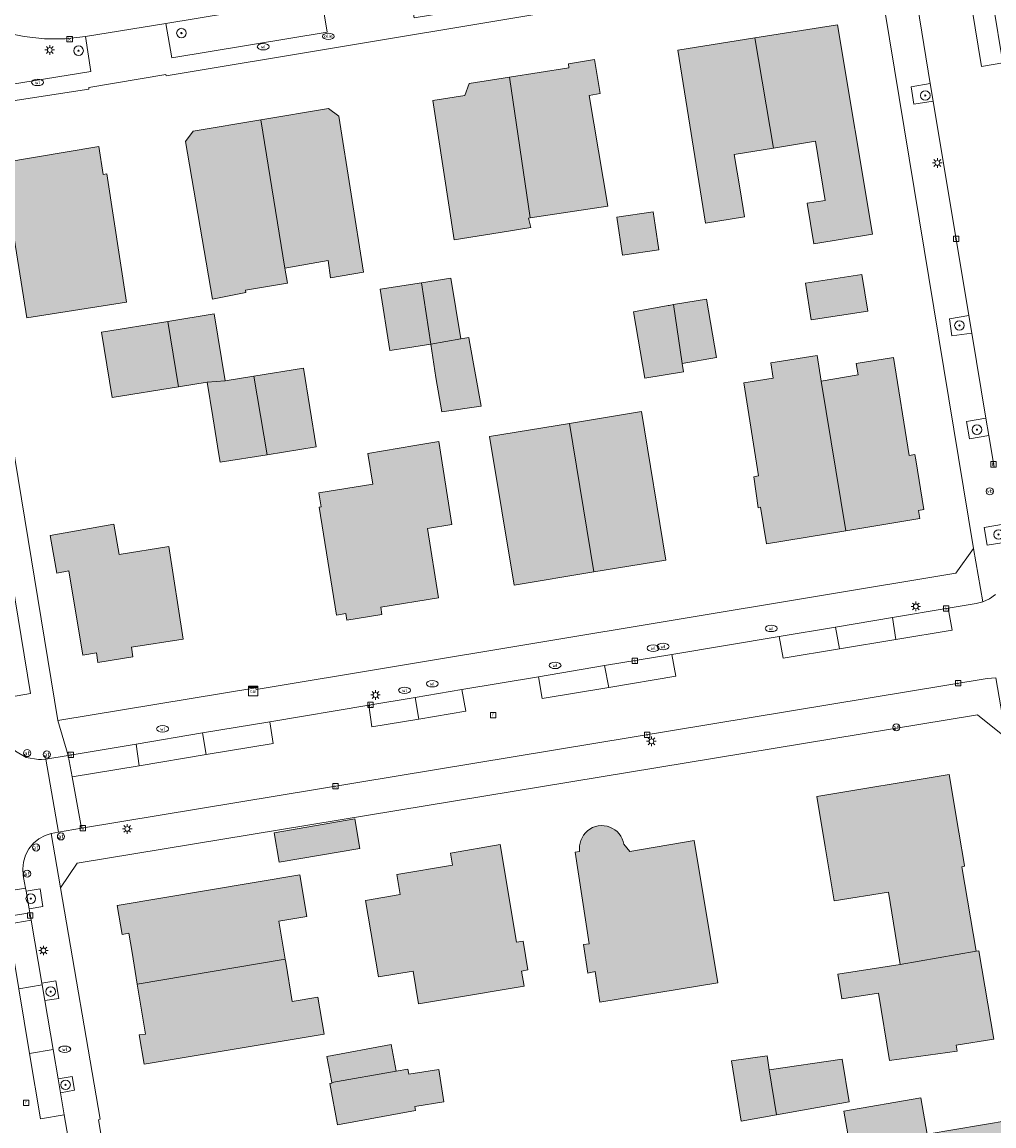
# Model space of a CAD drawing. Header units: metres. Extents: x 196496 to 197479, y 355139 to 356324.
# Tile 21 of 144: x 196797 to 196878, y 355550 to 355642. Entities that reach past the tile are written whole.
import ezdxf
from ezdxf.enums import TextEntityAlignment as Align

# ---------------------------------------------------------------- set-up
doc = ezdxf.new("R2010")
doc.units = ezdxf.units.M
doc.layers.get('0').update_dxf_attribs({"color": 252, "lineweight": 18})
for name, color, linetype, lineweight in [('B-WE-GR-BEPLANTING_CULTUUR_HEESTERS-GV', 252, 'Continuous', 18), ('B-WE-GR-BOOM-S', 252, 'Continuous', 18), ('B-WE-IE-MEUBILAIR_WEGMEUBILAIR-GV', 252, 'Continuous', 18), ('B-WE-IE-MEUBILAIR_WEGMEUBILAIR-S', 252, 'Continuous', 18), ('B-WE-KL-BRANDSTOF_PUT-S', 252, 'Continuous', 18), ('B-WE-KL-DATA-S', 252, 'Continuous', 18), ('B-WE-KL-ET_LS_OV_LICHTMAST-S', 252, 'Continuous', 18), ('B-WE-KL-WATER-S', 252, 'Continuous', 18), ('B-WE-OG-BEBOUWING-GV', 252, 'Continuous', 18), ('B-WE-OG-TERREIN_ERF-GV', 252, 'Continuous', 18), ('B-WE-RI-GWA_KOLK-S', 252, 'Continuous', 18), ('B-WE-RI-GWA_RIOOLPUT-S', 252, 'Continuous', 18), ('B-WE-VH-ONVERHARD-GV', 252, 'Continuous', 18), ('B-WE-VH-VERHARDING_ASFALT-GV', 252, 'Continuous', 18), ('B-WE-VH-VERHARDING_BETONSTRAATSTEEN-GV', 252, 'Continuous', 18), ('B-WE-VH-VERHARDING_STRAATBAKSTEEN-GV', 252, 'Continuous', 18), ('B-WE-VH-VERHARDING_TEGEL-GV', 252, 'Continuous', 18), ('B-WE-VW-AFSLUITPAAL-S', 252, 'Continuous', 18)]:
    doc.layers.add(name, color=color, linetype=linetype, lineweight=lineweight)
doc.layers.add('X-XX-AL-PRESENTATIE_GEBOUW3-V', color=7, linetype='Continuous', lineweight=18, true_color=0xf0f0f0)
doc.styles.add('NLCS-ISO', font='NLCS-ISO.ttf')

# ---------------------------------------------------------------- blocks, each defined once
blk = doc.blocks.new('SKL-DATA_SIGNAAL_CAIKAST-SO')
at = {"color": 0, "linetype": 'ByBlock', "lineweight": 18}
for points in [[(-2, 2), (2, 2), (2, 1.68), (-2, 1.68)], [(-2, 1.52), (2, 1.52), (2, -2), (-2, -2)]]:
    blk.add_lwpolyline(points, close=True, dxfattribs=at)
at = {"color": 0, "linetype": 'ByBlock', "lineweight": 18, "style": 'NLCS-ISO'}
blk.add_text('cai', height=1.5, dxfattribs=at).set_placement((0, 0), align=Align.MIDDLE_CENTER)
blk = doc.blocks.new('SKL-ET_OV_LICHTMAST-SO')
at = {"color": 0, "linetype": 'ByBlock', "lineweight": 18}
for points in [[(-1.25, 0), (-2, 0)], [(-1.41, 1.41), (-0.88, 0.88)], [(0, 2), (0, 1.25)], [(0.88, 0.88), (1.41, 1.41)], [(2, 0), (1.25, 0)], [(-1.41, -1.41), (-0.88, -0.88)], [(0, -1.25), (0, -2)], [(0.88, -0.88), (1.41, -1.41)]]:
    blk.add_lwpolyline(points, dxfattribs=at)
blk.add_circle((0, 0), 1, dxfattribs=at)
blk = doc.blocks.new('SVW-AFSLUITPAAL-SO')
at = {"lineweight": 18}
blk.add_circle((0, 0), 1.5, dxfattribs=at)
at = {"lineweight": 18, "style": 'NLCS-ISO'}
blk.add_text('af', height=1.8, dxfattribs=at).set_placement((0, 0), align=Align.MIDDLE_CENTER)
blk = doc.blocks.new('SIE-WEG_PAAL_VERKEERSBORD-SO')
at = {"color": 0, "linetype": 'ByBlock', "lineweight": 18}
blk.add_circle((0, 0), 1.5, dxfattribs=at)
at = {"color": 0, "linetype": 'ByBlock', "lineweight": 18, "style": 'NLCS-ISO'}
blk.add_text('vb', height=1.5, dxfattribs=at).set_placement((0, 0.13), align=Align.MIDDLE_CENTER)
blk = doc.blocks.new('SRI-KOLK-SO')
at = {"color": 0, "linetype": 'ByBlock', "lineweight": 18}
blk.add_lwpolyline([(-1.125, -1.125), (1.125, -1.125), (1.125, 1.125), (-1.125, 1.125)], close=True, dxfattribs=at)
at = {"color": 0, "linetype": 'ByBlock', "lineweight": 18, "style": 'NLCS-ISO'}
blk.add_text('k', height=1.5, dxfattribs=at).set_placement((0, 0), align=Align.MIDDLE_CENTER)
blk = doc.blocks.new('SKL-WATER_WATERLEIDINGPUT-SO')
at = {"color": 0, "linetype": 'ByBlock', "lineweight": 18}
blk.add_ellipse((0, 0), major_axis=(2.5, 0), ratio=0.54, dxfattribs=at)
at = {"color": 0, "linetype": 'ByBlock', "lineweight": 18, "style": 'NLCS-ISO'}
blk.add_text('wl', height=1.5, dxfattribs=at).set_placement((0, 0), align=Align.MIDDLE_CENTER)
blk = doc.blocks.new('SRI-PUT_INSPECTIEPUT_RIOOLPUT-SO')
at = {"color": 0, "linetype": 'ByBlock', "lineweight": 18}
blk.add_lwpolyline([(-1.12, -1.12), (1.12, -1.12), (1.12, 1.12), (-1.12, 1.12)], close=True, dxfattribs=at)
at = {"color": 0, "linetype": 'ByBlock', "lineweight": 18, "style": 'NLCS-ISO'}
blk.add_text('r', height=1.5, dxfattribs=at).set_placement((0, 0.28), align=Align.MIDDLE_CENTER)
blk = doc.blocks.new('SKL-BENZINEPUT_OLIEPUT-SO')
at = {"color": 0, "linetype": 'ByBlock', "lineweight": 18}
blk.add_ellipse((0, 0), major_axis=(2.5, 0), ratio=0.54, dxfattribs=at)
at = {"color": 0, "linetype": 'ByBlock', "lineweight": 18, "style": 'NLCS-ISO'}
blk.add_text('olie', height=1.5, dxfattribs=at).set_placement((0, 0.16), align=Align.MIDDLE_CENTER)
blk = doc.blocks.new('SGR-BOOM_01-SO')
at = {"linetype": 'ByBlock', "lineweight": 18}
h = blk.add_hatch(color=0, dxfattribs=at)
h.dxf.hatch_style = 1
edge = h.paths.add_edge_path()
edge.add_arc((0, 0), 0.25, 0, 360)
at = {"color": 0, "linetype": 'ByBlock', "lineweight": 18}
for radius in [2, 0.25]:
    blk.add_circle((0, 0), radius, dxfattribs=at)

msp = doc.modelspace()

# ---------------------------------------------------------------- hatches: boundary and pattern name
at = {"layer": 'X-XX-AL-PRESENTATIE_GEBOUW3-V'}
for points in [[(196858.372, 355641.165), (196859.933, 355631.933), (196863.451, 355632.516), (196863.647, 355631.308), (196864.257, 355627.546), (196862.754, 355627.301), (196863.309, 355623.899), (196868.221, 355624.72), (196865.29, 355642.268)], [(196858.372, 355641.165), (196851.919, 355640.137), (196854.232, 355625.627), (196857.504, 355626.168), (196857.127, 355628.429), (196856.634, 355631.386), (196859.933, 355631.933)], [(196837.802, 355637.884), (196839.525, 355626.072), (196846.03, 355627.054), (196844.48, 355636.345), (196845.397, 355636.498), (196844.919, 355639.368), (196842.758, 355639.008), (196842.762, 355638.662)], [(196839.525, 355626.072), (196837.802, 355637.884), (196834.405, 355637.352), (196834.044, 355636.341), (196831.367, 355635.933), (196833.15, 355624.23), (196837.005, 355624.846), (196839.591, 355625.26), (196839.396, 355626.053)], [(196816.947, 355634.296), (196818.958, 355621.866), (196822.588, 355622.502), (196822.802, 355621.042), (196825.557, 355621.525), (196823.498, 355634.613), (196822.636, 355635.238)], [(196816.947, 355634.296), (196811.275, 355633.356), (196810.637, 355632.486), (196812.907, 355619.267), (196815.697, 355619.816), (196815.664, 355620.013), (196819.187, 355620.603), (196818.958, 355621.866)], [(196803.738, 355629.728), (196803.366, 355632.054), (196795.248, 355630.701), (196795.396, 355629.786), (196794.533, 355629.631), (196795.016, 355626.688), (196795.885, 355626.827), (196797.34, 355617.692), (196805.697, 355619.022), (196804.028, 355629.773)], [(196850.328, 355623.406), (196850.023, 355625.475), (196849.858, 355626.595), (196846.792, 355626.144), (196847.261, 355622.955)], [(196867.845, 355618.261), (196867.344, 355621.324), (196862.615, 355620.61), (196863.096, 355617.523)], [(196831.205, 355615.495), (196830.418, 355620.638), (196826.954, 355620.108), (196827.756, 355614.959), (196829.261, 355615.196)], [(196830.418, 355620.638), (196831.205, 355615.495), (196833.715, 355615.925), (196832.871, 355621.014)], [(196851.11, 355618.72), (196848.186, 355618.207), (196849.142, 355612.64), (196852.384, 355613.174), (196852.283, 355613.878), (196851.547, 355618.81), (196851.173, 355618.731)], [(196851.547, 355618.81), (196852.283, 355613.878), (196855.147, 355614.36), (196854.313, 355619.253), (196853.447, 355619.114)], [(196812.451, 355612.303), (196813.951, 355612.416), (196813.036, 355618.032), (196809.15, 355617.399), (196810.055, 355611.913)], [(196809.15, 355617.399), (196803.586, 355616.492), (196804.48, 355611.004), (196810.055, 355611.913)], [(196831.632, 355612.706), (196832.128, 355609.825), (196835.433, 355610.286), (196834.431, 355615.839), (196834.394, 355616.042), (196833.715, 355615.925), (196831.205, 355615.495)], [(196865.983, 355599.835), (196863.933, 355612.394), (196863.581, 355614.55), (196859.698, 355613.916), (196859.907, 355612.635), (196857.435, 355612.234), (196858.674, 355604.439), (196858.27, 355604.374), (196858.642, 355601.778), (196858.84, 355601.809), (196859.348, 355598.737)], [(196863.933, 355612.394), (196865.983, 355599.835), (196872.194, 355600.863), (196872.076, 355601.53), (196872.54, 355601.622), (196871.864, 355605.786), (196871.781, 355606.235), (196871.317, 355606.157), (196869.984, 355614.363), (196866.863, 355613.856), (196867.018, 355612.911)], [(196816.365, 355612.808), (196817.473, 355606.22), (196821.593, 355606.889), (196820.521, 355613.484)], [(196812.921, 355609.409), (196813.438, 355606.228), (196813.543, 355605.581), (196817.473, 355606.22), (196816.365, 355612.808), (196813.951, 355612.416), (196812.451, 355612.303)], [(196842.83, 355608.845), (196844.871, 355596.388), (196850.917, 355597.388), (196848.855, 355609.842)], [(196842.83, 355608.845), (196836.135, 355607.737), (196838.196, 355595.283), (196844.871, 355596.388)], [(196821.827, 355603.014), (196822.011, 355601.852), (196821.852, 355601.827), (196823.29, 355592.769), (196824.079, 355592.894), (196824.164, 355592.359), (196827.103, 355592.826), (196827.006, 355593.437), (196831.849, 355594.206), (196830.924, 355600.03), (196832.957, 355600.364), (196831.883, 355607.332), (196829.871, 355606.995), (196825.919, 355606.333), (196826.329, 355603.752)], [(196805.063, 355597.844), (196804.616, 355600.391), (196799.3, 355599.458), (196799.854, 355596.3), (196800.846, 355596.474), (196802.042, 355589.403), (196803.165, 355589.593), (196803.273, 355588.799), (196806.216, 355589.276), (196806.105, 355590.078), (196810.454, 355590.755), (196809.245, 355598.518)], [(196864.262, 355573.339), (196865.008, 355568.815), (196869.576, 355569.531), (196870.557, 355563.486), (196876.928, 355564.604), (196875.734, 355571.653), (196875.946, 355571.722), (196875.938, 355571.77), (196875.468, 355574.565), (196874.654, 355579.4), (196863.565, 355577.572)], [(196818.059, 355574.524), (196818.481, 355572.047), (196825.265, 355573.201), (196824.844, 355575.677)], [(196843.672, 355573.415), (196843.661, 355573.176), (196843.679, 355572.937), (196843.308, 355572.88), (196844.485, 355565.217), (196843.997, 355565.15), (196844.359, 355562.746), (196844.968, 355562.878), (196845.38, 355560.322), (196855.264, 355561.946), (196853.268, 355573.859), (196847.879, 355572.956), (196847.391, 355573.554), (196847.334, 355573.793), (196847.246, 355574.022), (196847.129, 355574.238), (196846.985, 355574.437), (196846.82, 355574.612), (196846.632, 355574.763), (196846.428, 355574.889), (196846.209, 355574.989), (196845.975, 355575.063), (196845.734, 355575.11), (196845.489, 355575.124), (196845.244, 355575.102), (196845, 355575.044), (196844.767, 355574.953), (196844.548, 355574.831), (196844.347, 355574.682), (196844.168, 355574.51), (196844.013, 355574.317), (196843.885, 355574.105), (196843.783, 355573.879), (196843.713, 355573.65)], [(196830.173, 355560.182), (196832.517, 355560.559), (196839.019, 355561.652), (196838.806, 355562.924), (196839.338, 355563.013), (196838.932, 355565.43), (196838.388, 355565.339), (196837.013, 355573.523), (196832.843, 355572.822), (196833.016, 355571.795), (196828.354, 355571.012), (196828.636, 355569.335), (196825.731, 355568.848), (196826.808, 355562.437), (196829.712, 355562.925)], [(196820.805, 355567.491), (196820.224, 355570.979), (196804.901, 355568.43), (196805.313, 355565.987), (196805.872, 355566.1), (196806.154, 355564.465), (196806.589, 355561.813), (196818.995, 355563.906), (196818.458, 355567.096)], [(196819.034, 355563.674), (196818.995, 355563.906), (196806.589, 355561.813), (196807.275, 355557.634), (196806.763, 355557.566), (196807.172, 355555.121), (196822.25, 355557.644), (196821.721, 355560.734), (196819.589, 355560.372)], [(196870.557, 355563.486), (196865.332, 355562.662), (196865.667, 355560.598), (196868.736, 355561.082), (196869.668, 355555.419), (196875.322, 355556.215), (196875.253, 355556.705), (196878.401, 355557.213), (196877.154, 355564.618), (196876.928, 355564.604)], [(196822.9, 355553.573), (196828.294, 355554.52), (196827.878, 355556.764), (196822.494, 355555.767)], [(196860.184, 355550.87), (196859.566, 355554.645), (196859.399, 355555.808), (196856.414, 355555.388), (196857.216, 355550.339)], [(196822.9, 355553.573), (196822.909, 355553.523), (196822.731, 355553.49), (196823.38, 355550.015), (196829.925, 355551.226), (196829.862, 355551.565), (196832.305, 355551.955), (196831.872, 355554.667), (196829.357, 355554.267), (196829.276, 355554.702), (196828.294, 355554.52)], [(196860.184, 355550.87), (196866.282, 355551.96), (196865.68, 355555.536), (196859.566, 355554.645)], [(196872.646, 355542.049), (196878.835, 355543.126), (196878.375, 355545.778), (196879.405, 355545.952), (196880.488, 355546.134), (196879.771, 355550.416), (196872.829, 355549.253), (196872.289, 355552.304), (196865.826, 355551.16), (196866.549, 355547.077), (196870.578, 355547.79), (196871.033, 355544.896), (196870.006, 355544.726), (196870.512, 355541.663)]]:
    msp.add_hatch(color=256, dxfattribs=at).paths.add_polyline_path(points)

# ---------------------------------------------------------------- linework, layer by layer
at = {"layer": 'B-WE-GR-BEPLANTING_CULTUUR_HEESTERS-GV', "flags": 128}
for points in [[(196822.027, 355644.546), (196808.99, 355642.391), (196809.486, 355639.494), (196822.514, 355641.649)], [(196793.173, 355642.36), (196794.048, 355636.943), (196802.712, 355638.359), (196802.249, 355641.277), (196800.543, 355641.093), (196798.828, 355641.097), (196797.111, 355641.276), (196795.418, 355641.613)], [(196787.613, 355630.149), (196794.889, 355585.727), (196797.638, 355586.186), (196790.344, 355630.571)]]:
    msp.add_lwpolyline(points, close=True, dxfattribs=at)
at = {"layer": 'B-WE-IE-MEUBILAIR_WEGMEUBILAIR-GV', "flags": 128}
for points in [[(196873.323, 355635.876), (196873.077, 355637.356), (196871.461, 355637.075), (196871.698, 355635.615)], [(196876.309, 355617.907), (196874.699, 355617.626), (196874.895, 355616.198), (196876.555, 355616.422)], [(196877.984, 355607.826), (196877.74, 355609.292), (196876.12, 355609.003), (196876.363, 355607.548)], [(196879.451, 355598.9), (196879.207, 355600.391), (196877.594, 355600.112), (196877.833, 355598.646)], [(196797.527, 355568.148), (196798.683, 355568.347), (196798.439, 355569.818), (196797.266, 355569.627)], [(196798.84, 355560.448), (196800.005, 355560.631), (196799.752, 355562.1), (196798.593, 355561.894), (196798.615, 355561.764)], [(196799.957, 355553.883), (196800.154, 355552.725), (196801.333, 355552.927), (196801.129, 355554.094)]]:
    msp.add_lwpolyline(points, close=True, dxfattribs=at)
at = {"layer": 'B-WE-OG-BEBOUWING-GV', "flags": 128}
for points in [[(196858.372, 355641.165), (196859.933, 355631.933), (196863.451, 355632.516), (196863.647, 355631.308), (196864.257, 355627.546), (196862.754, 355627.301), (196863.309, 355623.899), (196868.221, 355624.72), (196865.29, 355642.268)], [(196858.372, 355641.165), (196851.919, 355640.137), (196854.232, 355625.627), (196857.504, 355626.168), (196857.127, 355628.429), (196856.634, 355631.386), (196859.933, 355631.933)], [(196837.802, 355637.884), (196839.525, 355626.072), (196846.03, 355627.054), (196844.48, 355636.345), (196845.397, 355636.498), (196844.919, 355639.368), (196842.758, 355639.008), (196842.762, 355638.662)], [(196839.525, 355626.072), (196837.802, 355637.884), (196834.405, 355637.352), (196834.044, 355636.341), (196831.367, 355635.933), (196833.15, 355624.23), (196837.005, 355624.846), (196839.591, 355625.26), (196839.396, 355626.053)], [(196816.947, 355634.296), (196818.958, 355621.866), (196822.588, 355622.502), (196822.802, 355621.042), (196825.557, 355621.525), (196823.498, 355634.613), (196822.636, 355635.238)], [(196816.947, 355634.296), (196811.275, 355633.356), (196810.637, 355632.486), (196812.907, 355619.267), (196815.697, 355619.816), (196815.664, 355620.013), (196819.187, 355620.603), (196818.958, 355621.866)], [(196803.738, 355629.728), (196803.366, 355632.054), (196795.248, 355630.701), (196795.396, 355629.786), (196794.533, 355629.631), (196795.016, 355626.688), (196795.885, 355626.827), (196797.34, 355617.692), (196805.697, 355619.022), (196804.028, 355629.773)], [(196850.328, 355623.406), (196850.023, 355625.475), (196849.858, 355626.595), (196846.792, 355626.144), (196847.261, 355622.955)], [(196867.845, 355618.261), (196867.344, 355621.324), (196862.615, 355620.61), (196863.096, 355617.523)], [(196831.205, 355615.495), (196830.418, 355620.638), (196826.954, 355620.108), (196827.756, 355614.959), (196829.261, 355615.196)], [(196830.418, 355620.638), (196831.205, 355615.495), (196833.715, 355615.925), (196832.871, 355621.014)], [(196851.11, 355618.72), (196848.186, 355618.207), (196849.142, 355612.64), (196852.384, 355613.174), (196852.283, 355613.878), (196851.547, 355618.81), (196851.173, 355618.731)], [(196851.547, 355618.81), (196852.283, 355613.878), (196855.147, 355614.36), (196854.313, 355619.253), (196853.447, 355619.114)], [(196812.451, 355612.303), (196813.951, 355612.416), (196813.036, 355618.032), (196809.15, 355617.399), (196810.055, 355611.913)], [(196809.15, 355617.399), (196803.586, 355616.492), (196804.48, 355611.004), (196810.055, 355611.913)], [(196831.632, 355612.706), (196832.128, 355609.825), (196835.433, 355610.286), (196834.431, 355615.839), (196834.394, 355616.042), (196833.715, 355615.925), (196831.205, 355615.495)], [(196865.983, 355599.835), (196863.933, 355612.394), (196863.581, 355614.55), (196859.698, 355613.916), (196859.907, 355612.635), (196857.435, 355612.234), (196858.674, 355604.439), (196858.27, 355604.374), (196858.642, 355601.778), (196858.84, 355601.809), (196859.348, 355598.737)], [(196863.933, 355612.394), (196865.983, 355599.835), (196872.194, 355600.863), (196872.076, 355601.53), (196872.54, 355601.622), (196871.864, 355605.786), (196871.781, 355606.235), (196871.317, 355606.157), (196869.984, 355614.363), (196866.863, 355613.856), (196867.018, 355612.911)], [(196816.365, 355612.808), (196817.473, 355606.22), (196821.593, 355606.889), (196820.521, 355613.484)], [(196812.921, 355609.409), (196813.438, 355606.228), (196813.543, 355605.581), (196817.473, 355606.22), (196816.365, 355612.808), (196813.951, 355612.416), (196812.451, 355612.303)], [(196842.83, 355608.845), (196844.871, 355596.388), (196850.917, 355597.388), (196848.855, 355609.842)], [(196842.83, 355608.845), (196836.135, 355607.737), (196838.196, 355595.283), (196844.871, 355596.388)], [(196821.827, 355603.014), (196822.011, 355601.852), (196821.852, 355601.827), (196823.29, 355592.769), (196824.079, 355592.894), (196824.164, 355592.359), (196827.103, 355592.826), (196827.006, 355593.437), (196831.849, 355594.206), (196830.924, 355600.03), (196832.957, 355600.364), (196831.883, 355607.332), (196829.871, 355606.995), (196825.919, 355606.333), (196826.329, 355603.752)], [(196805.063, 355597.844), (196804.616, 355600.391), (196799.3, 355599.458), (196799.854, 355596.3), (196800.846, 355596.474), (196802.042, 355589.403), (196803.165, 355589.593), (196803.273, 355588.799), (196806.216, 355589.276), (196806.105, 355590.078), (196810.454, 355590.755), (196809.245, 355598.518)], [(196864.262, 355573.339), (196865.008, 355568.815), (196869.576, 355569.531), (196870.557, 355563.486), (196876.928, 355564.604), (196875.734, 355571.653), (196875.946, 355571.722), (196875.938, 355571.77), (196875.468, 355574.565), (196874.654, 355579.4), (196863.565, 355577.572)], [(196818.059, 355574.524), (196818.481, 355572.047), (196825.265, 355573.201), (196824.844, 355575.677)], [(196843.672, 355573.415), (196843.661, 355573.176), (196843.679, 355572.937), (196843.308, 355572.88), (196844.485, 355565.217), (196843.997, 355565.15), (196844.359, 355562.746), (196844.968, 355562.878), (196845.38, 355560.322), (196855.264, 355561.946), (196853.268, 355573.859), (196847.879, 355572.956), (196847.391, 355573.554), (196847.334, 355573.793), (196847.246, 355574.022), (196847.129, 355574.238), (196846.985, 355574.437), (196846.82, 355574.612), (196846.632, 355574.763), (196846.428, 355574.889), (196846.209, 355574.989), (196845.975, 355575.063), (196845.734, 355575.11), (196845.489, 355575.124), (196845.244, 355575.102), (196845, 355575.044), (196844.767, 355574.953), (196844.548, 355574.831), (196844.347, 355574.682), (196844.168, 355574.51), (196844.013, 355574.317), (196843.885, 355574.105), (196843.783, 355573.879), (196843.713, 355573.65)], [(196830.173, 355560.182), (196832.517, 355560.559), (196839.019, 355561.652), (196838.806, 355562.924), (196839.338, 355563.013), (196838.932, 355565.43), (196838.388, 355565.339), (196837.013, 355573.523), (196832.843, 355572.822), (196833.016, 355571.795), (196828.354, 355571.012), (196828.636, 355569.335), (196825.731, 355568.848), (196826.808, 355562.437), (196829.712, 355562.925)], [(196820.805, 355567.491), (196820.224, 355570.979), (196804.901, 355568.43), (196805.313, 355565.987), (196805.872, 355566.1), (196806.154, 355564.465), (196806.589, 355561.813), (196818.995, 355563.906), (196818.458, 355567.096)], [(196819.034, 355563.674), (196818.995, 355563.906), (196806.589, 355561.813), (196807.275, 355557.634), (196806.763, 355557.566), (196807.172, 355555.121), (196822.25, 355557.644), (196821.721, 355560.734), (196819.589, 355560.372)], [(196870.557, 355563.486), (196865.332, 355562.662), (196865.667, 355560.598), (196868.736, 355561.082), (196869.668, 355555.419), (196875.322, 355556.215), (196875.253, 355556.705), (196878.401, 355557.213), (196877.154, 355564.618), (196876.928, 355564.604)], [(196822.9, 355553.573), (196828.294, 355554.52), (196827.878, 355556.764), (196822.494, 355555.767)], [(196860.184, 355550.87), (196859.566, 355554.645), (196859.399, 355555.808), (196856.414, 355555.388), (196857.216, 355550.339)], [(196822.9, 355553.573), (196822.909, 355553.523), (196822.731, 355553.49), (196823.38, 355550.015), (196829.925, 355551.226), (196829.862, 355551.565), (196832.305, 355551.955), (196831.872, 355554.667), (196829.357, 355554.267), (196829.276, 355554.702), (196828.294, 355554.52)], [(196860.184, 355550.87), (196866.282, 355551.96), (196865.68, 355555.536), (196859.566, 355554.645)], [(196872.646, 355542.049), (196878.835, 355543.126), (196878.375, 355545.778), (196879.405, 355545.952), (196880.488, 355546.134), (196879.771, 355550.416), (196872.829, 355549.253), (196872.289, 355552.304), (196865.826, 355551.16), (196866.549, 355547.077), (196870.578, 355547.79), (196871.033, 355544.896), (196870.006, 355544.726), (196870.512, 355541.663)]]:
    msp.add_lwpolyline(points, close=True, dxfattribs=at)
at = {"layer": 'B-WE-OG-TERREIN_ERF-GV', "flags": 128}
for points in [[(196876.714, 355598.357), (196868.812, 355646.203), (196866.978, 355647.675), (196809.015, 355637.994), (196808.988, 355638.097), (196802.522, 355637.021), (196802.532, 355636.871), (196794.685, 355635.665), (196793.73, 355635.372), (196792.864, 355634.788), (196792.212, 355633.972), (196791.844, 355633.043), (196799.932, 355583.925), (196816.538, 355586.665), (196816.566, 355586.531), (196875.214, 355596.278)], [(196857.127, 355628.429), (196857.504, 355626.168), (196854.232, 355625.627), (196851.919, 355640.137), (196858.372, 355641.165), (196865.29, 355642.268), (196868.221, 355624.72), (196863.309, 355623.899), (196862.754, 355627.301), (196864.257, 355627.546), (196863.647, 355631.308), (196863.451, 355632.516), (196859.933, 355631.933), (196856.634, 355631.386)], [(196837.802, 355637.884), (196842.762, 355638.662), (196842.758, 355639.008), (196844.919, 355639.368), (196845.397, 355636.498), (196844.48, 355636.345), (196846.03, 355627.054), (196839.525, 355626.072), (196839.396, 355626.053), (196839.591, 355625.26), (196837.005, 355624.846), (196833.15, 355624.23), (196831.367, 355635.933), (196834.044, 355636.341), (196834.405, 355637.352)], [(196815.664, 355620.013), (196815.697, 355619.816), (196812.907, 355619.267), (196810.637, 355632.486), (196811.275, 355633.356), (196816.947, 355634.296), (196822.636, 355635.238), (196823.498, 355634.613), (196825.557, 355621.525), (196822.802, 355621.042), (196822.588, 355622.502), (196818.958, 355621.866), (196819.187, 355620.603)], [(196803.738, 355629.728), (196804.028, 355629.773), (196805.697, 355619.022), (196797.34, 355617.692), (196795.885, 355626.827), (196795.016, 355626.688), (196794.533, 355629.631), (196795.396, 355629.786), (196795.248, 355630.701), (196803.366, 355632.054)], [(196850.023, 355625.475), (196850.328, 355623.406), (196847.261, 355622.955), (196846.792, 355626.144), (196849.858, 355626.595)], [(196867.845, 355618.261), (196863.096, 355617.523), (196862.615, 355620.61), (196867.344, 355621.324)], [(196834.431, 355615.839), (196835.433, 355610.286), (196832.128, 355609.825), (196831.632, 355612.706), (196831.205, 355615.495), (196829.261, 355615.196), (196827.756, 355614.959), (196826.954, 355620.108), (196830.418, 355620.638), (196832.871, 355621.014), (196833.715, 355615.925), (196834.394, 355616.042)], [(196852.283, 355613.878), (196852.384, 355613.174), (196849.142, 355612.64), (196848.186, 355618.207), (196851.11, 355618.72), (196851.173, 355618.731), (196851.547, 355618.81), (196853.447, 355619.114), (196854.313, 355619.253), (196855.147, 355614.36)], [(196813.438, 355606.228), (196812.921, 355609.409), (196812.451, 355612.303), (196810.055, 355611.913), (196804.48, 355611.004), (196803.586, 355616.492), (196809.15, 355617.399), (196813.036, 355618.032), (196813.951, 355612.416), (196816.365, 355612.808), (196820.521, 355613.484), (196821.593, 355606.889), (196817.473, 355606.22), (196813.543, 355605.581)], [(196863.933, 355612.394), (196867.018, 355612.911), (196866.863, 355613.856), (196869.984, 355614.363), (196871.317, 355606.157), (196871.781, 355606.235), (196871.864, 355605.786), (196872.54, 355601.622), (196872.076, 355601.53), (196872.194, 355600.863), (196865.983, 355599.835), (196859.348, 355598.737), (196858.84, 355601.809), (196858.642, 355601.778), (196858.27, 355604.374), (196858.674, 355604.439), (196857.435, 355612.234), (196859.907, 355612.635), (196859.698, 355613.916), (196863.581, 355614.55)], [(196844.871, 355596.388), (196838.196, 355595.283), (196836.135, 355607.737), (196842.83, 355608.845), (196848.855, 355609.842), (196850.917, 355597.388)], [(196830.924, 355600.03), (196831.849, 355594.206), (196827.006, 355593.437), (196827.103, 355592.826), (196824.164, 355592.359), (196824.079, 355592.894), (196823.29, 355592.769), (196821.852, 355601.827), (196822.011, 355601.852), (196821.827, 355603.014), (196826.329, 355603.752), (196825.919, 355606.333), (196829.871, 355606.995), (196831.883, 355607.332), (196832.957, 355600.364)], [(196800.846, 355596.474), (196799.854, 355596.3), (196799.3, 355599.458), (196804.616, 355600.391), (196805.063, 355597.844), (196809.245, 355598.518), (196810.454, 355590.755), (196806.105, 355590.078), (196806.216, 355589.276), (196803.273, 355588.799), (196803.165, 355589.593), (196802.042, 355589.403)], [(196821.289, 355453.775), (196835.693, 355456.783), (196835.64, 355457.194), (196896.595, 355469.977), (196897.965, 355471.999), (196879.426, 355582.492), (196877.031, 355584.418), (196801.554, 355571.97), (196800.166, 355569.915), (196803.472, 355550.49), (196803.34, 355550.44), (196806.17, 355533.898), (196806.257, 355533.894), (196814.284, 355486.325), (196814.062, 355486.248), (196816.499, 355471.921), (196816.385, 355471.818), (196819.198, 355455.22)], [(196870.557, 355563.486), (196869.576, 355569.531), (196865.008, 355568.815), (196864.262, 355573.339), (196863.565, 355577.572), (196874.654, 355579.4), (196875.468, 355574.565), (196875.938, 355571.77), (196875.946, 355571.722), (196875.734, 355571.653), (196876.928, 355564.604), (196877.154, 355564.618), (196878.401, 355557.213), (196875.253, 355556.705), (196875.322, 355556.215), (196869.668, 355555.419), (196868.736, 355561.082), (196865.667, 355560.598), (196865.332, 355562.662)], [(196818.059, 355574.524), (196824.844, 355575.677), (196825.265, 355573.201), (196818.481, 355572.047)], [(196843.672, 355573.415), (196843.713, 355573.65), (196843.783, 355573.879), (196843.885, 355574.105), (196844.013, 355574.317), (196844.168, 355574.51), (196844.347, 355574.682), (196844.548, 355574.831), (196844.767, 355574.953), (196845, 355575.044), (196845.244, 355575.102), (196845.489, 355575.124), (196845.734, 355575.11), (196845.975, 355575.063), (196846.209, 355574.989), (196846.428, 355574.889), (196846.632, 355574.763), (196846.82, 355574.612), (196846.985, 355574.437), (196847.129, 355574.238), (196847.246, 355574.022), (196847.334, 355573.793), (196847.391, 355573.554), (196847.879, 355572.956), (196853.268, 355573.859), (196855.264, 355561.946), (196845.38, 355560.322), (196844.968, 355562.878), (196844.359, 355562.746), (196843.997, 355565.15), (196844.485, 355565.217), (196843.308, 355572.88), (196843.679, 355572.937), (196843.661, 355573.176)], [(196832.517, 355560.559), (196830.173, 355560.182), (196829.712, 355562.925), (196826.808, 355562.437), (196825.731, 355568.848), (196828.636, 355569.335), (196828.354, 355571.012), (196833.016, 355571.795), (196832.843, 355572.822), (196837.013, 355573.523), (196838.388, 355565.339), (196838.932, 355565.43), (196839.338, 355563.013), (196838.806, 355562.924), (196839.019, 355561.652)], [(196806.589, 355561.813), (196806.154, 355564.465), (196805.872, 355566.1), (196805.313, 355565.987), (196804.901, 355568.43), (196820.224, 355570.979), (196820.805, 355567.491), (196818.458, 355567.096), (196818.995, 355563.906), (196819.034, 355563.674), (196819.589, 355560.372), (196821.721, 355560.734), (196822.25, 355557.644), (196807.172, 355555.121), (196806.763, 355557.566), (196807.275, 355557.634)], [(196822.494, 355555.767), (196827.878, 355556.764), (196828.294, 355554.52), (196829.276, 355554.702), (196829.357, 355554.267), (196831.872, 355554.667), (196832.305, 355551.955), (196829.862, 355551.565), (196829.925, 355551.226), (196823.38, 355550.015), (196822.731, 355553.49), (196822.909, 355553.523), (196822.9, 355553.573)], [(196859.566, 355554.645), (196865.68, 355555.536), (196866.282, 355551.96), (196860.184, 355550.87), (196857.216, 355550.339), (196856.414, 355555.388), (196859.399, 355555.808)]]:
    msp.add_lwpolyline(points, close=True, dxfattribs=at)
msp.add_lwpolyline([(196866.549, 355547.077), (196865.826, 355551.16), (196872.289, 355552.304), (196872.829, 355549.253), (196879.771, 355550.416), (196880.488, 355546.134)], dxfattribs=at)
at = {"layer": 'B-WE-VH-ONVERHARD-GV', "flags": 128}
for points in [[(196873.323, 355635.876), (196873.077, 355637.356), (196871.461, 355637.075), (196871.698, 355635.615)], [(196876.309, 355617.907), (196874.699, 355617.626), (196874.895, 355616.198), (196876.555, 355616.422)], [(196877.984, 355607.826), (196877.74, 355609.292), (196876.12, 355609.003), (196876.363, 355607.548)], [(196879.451, 355598.9), (196879.207, 355600.391), (196877.594, 355600.112), (196877.833, 355598.646)], [(196797.266, 355569.627), (196797.527, 355568.148), (196798.683, 355568.347), (196798.439, 355569.818)], [(196798.615, 355561.764), (196798.84, 355560.448), (196800.005, 355560.631), (196799.752, 355562.1), (196798.593, 355561.894)], [(196800.154, 355552.725), (196801.333, 355552.927), (196801.129, 355554.094), (196799.957, 355553.883)]]:
    msp.add_lwpolyline(points, close=True, dxfattribs=at)
at = {"layer": 'B-WE-VH-VERHARDING_ASFALT-GV', "flags": 128}
for points in [[(196795.418, 355641.613), (196797.111, 355641.276), (196798.828, 355641.097), (196800.543, 355641.093), (196802.249, 355641.277), (196808.99, 355642.391), (196822.027, 355644.546)], [(196878.557, 355594.509), (196878.041, 355594.145), (196877.488, 355593.891), (196876.928, 355593.747), (196874.59, 355593.356), (196874.909, 355591.515), (196870.186, 355590.726), (196865.464, 355589.938), (196860.741, 355589.149), (196860.414, 355590.982), (196851.412, 355589.475), (196851.75, 355587.648), (196846.129, 355586.709), (196840.528, 355585.774), (196840.225, 355587.601), (196833.806, 355586.527), (196834.127, 355584.705), (196830.198, 355584.048), (196826.268, 355583.392), (196825.997, 355585.219), (196817.7, 355583.829), (196817.999, 355582.011), (196812.376, 355581.072), (196806.754, 355580.134), (196801.132, 355579.195), (196801.911, 355574.895), (196877.854, 355587.468), (196878.568, 355587.52)], [(196789.843, 355568.675), (196797.222, 355569.876), (196797.144, 355570.318), (196797.035, 355570.937), (196796.989, 355571.481), (196797.045, 355572.054), (196797.216, 355572.628), (196797.501, 355573.168), (196797.888, 355573.641), (196798.35, 355574.021), (196798.857, 355574.296), (196799.376, 355574.464), (196799.987, 355574.568), (196798.92, 355580.699), (196798.845, 355580.687), (196798.573, 355580.656), (196798.299, 355580.649), (196797.286, 355580.84), (196796.392, 355581.355)], [(196795.758, 355566.864), (196797.693, 355567.183), (196797.589, 355567.794), (196791.07, 355566.744)], [(196801.346, 355545.725), (196800.468, 355550.88), (196798.471, 355550.541), (196797.562, 355556.013), (196796.66, 355561.439)]]:
    msp.add_lwpolyline(points, dxfattribs=at)
for points in [[(196874.59, 355593.356), (196869.899, 355592.57), (196870.186, 355590.726), (196874.909, 355591.515)], [(196860.414, 355590.982), (196860.741, 355589.149), (196865.464, 355589.938), (196865.136, 355591.772)], [(196865.136, 355591.772), (196865.464, 355589.938), (196870.186, 355590.726), (196869.899, 355592.57)], [(196851.412, 355589.475), (196845.778, 355588.531), (196846.129, 355586.709), (196851.75, 355587.648)], [(196846.129, 355586.709), (196845.778, 355588.531), (196840.225, 355587.601), (196840.528, 355585.774)], [(196829.893, 355585.871), (196830.198, 355584.048), (196834.127, 355584.705), (196833.806, 355586.527)], [(196829.893, 355585.871), (196825.997, 355585.219), (196826.268, 355583.392), (196830.198, 355584.048)], [(196812.066, 355582.886), (196812.376, 355581.072), (196817.999, 355582.011), (196817.7, 355583.829)], [(196812.376, 355581.072), (196812.066, 355582.886), (196806.497, 355581.954), (196806.754, 355580.134)], [(196806.754, 355580.134), (196806.497, 355581.954), (196800.805, 355581.001), (196801.132, 355579.195)], [(196798.615, 355561.764), (196798.593, 355561.894), (196797.693, 355567.183), (196795.758, 355566.864), (196796.66, 355561.439)], [(196798.84, 355560.448), (196798.615, 355561.764), (196796.66, 355561.439), (196797.562, 355556.013), (196799.539, 355556.342)], [(196800.154, 355552.725), (196799.957, 355553.883), (196799.539, 355556.342), (196797.562, 355556.013), (196798.471, 355550.541), (196800.468, 355550.88)]]:
    msp.add_lwpolyline(points, close=True, dxfattribs=at)
at = {"layer": 'B-WE-VH-VERHARDING_BETONSTRAATSTEEN-GV', "flags": 128}
for points in [[(196871.992, 355643.885), (196873.077, 355637.356), (196873.323, 355635.876), (196876.309, 355617.907), (196876.555, 355616.422), (196877.74, 355609.292), (196877.984, 355607.826), (196878.423, 355605.182)], [(196879.149, 355639.074), (196877.377, 355638.77), (196876.558, 355643.709)]]:
    msp.add_lwpolyline(points, dxfattribs=at)
for points in [[(196878.336, 355644.002), (196876.558, 355643.709), (196877.377, 355638.77), (196879.149, 355639.074)], [(196801.132, 355579.195), (196800.805, 355581.001), (196798.92, 355580.699), (196799.987, 355574.568), (196801.911, 355574.895)]]:
    msp.add_lwpolyline(points, close=True, dxfattribs=at)
at = {"layer": 'B-WE-VH-VERHARDING_STRAATBAKSTEEN-GV', "flags": 128}
msp.add_lwpolyline([(196797.527, 355568.148), (196797.266, 355569.627), (196797.222, 355569.876), (196789.843, 355568.675), (196790.052, 355568.417), (196790.607, 355567.609), (196791.07, 355566.744), (196797.589, 355567.794)], close=True, dxfattribs=at)
at = {"layer": 'B-WE-VH-VERHARDING_TEGEL-GV', "flags": 128}
for points in [[(196794.685, 355635.665), (196802.532, 355636.871), (196802.522, 355637.021), (196808.988, 355638.097), (196809.015, 355637.994), (196866.978, 355647.675), (196868.812, 355646.203), (196867.835, 355652.118), (196866.522, 355651.901), (196866.964, 355649.047), (196850.485, 355646.3), (196850.051, 355647.207), (196849.742, 355649.127), (196842.835, 355647.986), (196843.293, 355645.1), (196829.818, 355642.862), (196829.31, 355645.75), (196822.027, 355644.546), (196822.514, 355641.649), (196809.486, 355639.494), (196808.99, 355642.391), (196802.249, 355641.277), (196802.712, 355638.359), (196794.048, 355636.943)], [(196868.812, 355646.203), (196876.714, 355598.357), (196877.488, 355593.891), (196878.041, 355594.145), (196878.557, 355594.509)], [(196878.423, 355605.182), (196877.984, 355607.826), (196876.363, 355607.548), (196876.12, 355609.003), (196877.74, 355609.292), (196876.555, 355616.422), (196874.895, 355616.198), (196874.699, 355617.626), (196876.309, 355617.907), (196873.323, 355635.876), (196871.698, 355635.615), (196871.461, 355637.075), (196873.077, 355637.356), (196871.992, 355643.885)], [(196879.451, 355598.9), (196877.833, 355598.646), (196877.594, 355600.112), (196879.207, 355600.391)], [(196806.17, 355533.898), (196803.34, 355550.44), (196803.472, 355550.49), (196800.166, 355569.915), (196799.376, 355574.464), (196798.857, 355574.296), (196798.35, 355574.021), (196797.888, 355573.641), (196797.501, 355573.168), (196797.216, 355572.628), (196797.045, 355572.054), (196796.989, 355571.481), (196797.035, 355570.937), (196797.144, 355570.318), (196797.222, 355569.876), (196797.266, 355569.627), (196798.439, 355569.818), (196798.683, 355568.347), (196797.527, 355568.148), (196797.589, 355567.794), (196797.693, 355567.183), (196798.593, 355561.894), (196799.752, 355562.1), (196800.005, 355560.631), (196798.84, 355560.448), (196799.539, 355556.342), (196799.957, 355553.883), (196801.129, 355554.094), (196801.333, 355552.927), (196800.154, 355552.725), (196800.468, 355550.88), (196801.346, 355545.725)]]:
    msp.add_lwpolyline(points, dxfattribs=at)
for points in [[(196799.932, 355583.925), (196791.844, 355633.043), (196792.212, 355633.972), (196792.864, 355634.788), (196793.73, 355635.372), (196794.685, 355635.665), (196786.94, 355634.256), (196787.613, 355630.149), (196790.344, 355630.571), (196797.638, 355586.186), (196794.889, 355585.727), (196795.215, 355583.737), (196795.327, 355583.159), (196795.701, 355582.164), (196795.912, 355581.917), (196796.392, 355581.355), (196797.286, 355580.84), (196798.299, 355580.649), (196798.573, 355580.656), (196798.845, 355580.687), (196798.92, 355580.699), (196800.805, 355581.001)], [(196799.932, 355583.925), (196800.805, 355581.001), (196806.497, 355581.954), (196812.066, 355582.886), (196817.7, 355583.829), (196825.997, 355585.219), (196829.893, 355585.871), (196833.806, 355586.527), (196840.225, 355587.601), (196845.778, 355588.531), (196851.412, 355589.475), (196860.414, 355590.982), (196865.136, 355591.772), (196869.899, 355592.57), (196874.59, 355593.356), (196876.928, 355593.747), (196877.488, 355593.891), (196876.714, 355598.357), (196875.214, 355596.278), (196816.566, 355586.531), (196816.538, 355586.665)], [(196879.426, 355582.492), (196878.568, 355587.52), (196877.854, 355587.468), (196801.911, 355574.895), (196799.987, 355574.568), (196799.376, 355574.464), (196800.166, 355569.915), (196801.554, 355571.97), (196877.031, 355584.418)]]:
    msp.add_lwpolyline(points, close=True, dxfattribs=at)

# ---------------------------------------------------------------- block references
at = {"layer": 'B-WE-GR-BOOM-S', "xscale": 0.2, "yscale": 0.2, "zscale": 0.2}
for p in [(196810.294, 355641.575), (196801.671, 355640.1), (196872.658, 355636.34), (196875.519, 355617.058), (196876.989, 355608.319), (196878.8, 355599.529), (196797.663, 355568.995), (196799.331, 355561.2), (196800.581, 355553.382)]:
    msp.add_blockref('SGR-BOOM_01-SO', p, dxfattribs=at)
at = {"layer": 'B-WE-IE-MEUBILAIR_WEGMEUBILAIR-S', "xscale": 0.2, "yscale": 0.2, "zscale": 0.2}
msp.add_blockref('SIE-WEG_PAAL_VERKEERSBORD-SO', (196878.07, 355603.147), dxfattribs=at)
at = {"layer": 'B-WE-KL-BRANDSTOF_PUT-S', "xscale": 0.2, "yscale": 0.2, "zscale": 0.2}
msp.add_blockref('SKL-BENZINEPUT_OLIEPUT-SO', (196822.613, 355641.302), dxfattribs=at)
at = {"layer": 'B-WE-KL-DATA-S', "xscale": 0.2, "yscale": 0.2, "zscale": 0.2}
msp.add_blockref('SKL-DATA_SIGNAAL_CAIKAST-SO', (196816.313, 355586.402), dxfattribs=at)
at = {"layer": 'B-WE-KL-ET_LS_OV_LICHTMAST-S', "xscale": 0.2, "yscale": 0.2, "zscale": 0.2}
for p in [(196799.254, 355640.158), (196873.669, 355630.683), (196871.867, 355593.5), (196826.565, 355586.071), (196849.699, 355582.186), (196805.757, 355574.842), (196798.726, 355564.646)]:
    msp.add_blockref('SKL-ET_OV_LICHTMAST-SO', p, dxfattribs=at)
at = {"layer": 'B-WE-KL-WATER-S', "xscale": 0.2, "yscale": 0.2, "zscale": 0.2}
for p in [(196817.149, 355640.433), (196798.229, 355637.439), (196859.738, 355591.652), (196849.841, 355590.002), (196850.673, 355590.136), (196841.618, 355588.554), (196831.328, 355587.015), (196828.998, 355586.463), (196808.714, 355583.23), (196800.506, 355556.367), (196800.51, 355556.364)]:
    msp.add_blockref('SKL-WATER_WATERLEIDINGPUT-SO', p, dxfattribs=at)
at = {"layer": 'B-WE-RI-GWA_KOLK-S', "xscale": 0.2, "yscale": 0.2, "zscale": 0.2}
for p in [(196800.926, 355641.068), (196875.236, 355624.327), (196878.374, 355605.413), (196874.419, 355593.319), (196848.31, 355588.943), (196875.426, 355587.054), (196826.145, 355585.251), (196849.334, 355582.74), (196801.023, 355581.056), (196801.023, 355581.055), (196823.216, 355578.416), (196802.039, 355574.911), (196797.608, 355567.581)]:
    msp.add_blockref('SRI-KOLK-SO', p, dxfattribs=at)
at = {"layer": 'B-WE-RI-GWA_RIOOLPUT-S', "xscale": 0.2, "yscale": 0.2, "zscale": 0.2}
for p in [(196836.435, 355584.382), (196797.279, 355551.885)]:
    msp.add_blockref('SRI-PUT_INSPECTIEPUT_RIOOLPUT-SO', p, dxfattribs=at)
at = {"layer": 'B-WE-VW-AFSLUITPAAL-S', "xscale": 0.2, "yscale": 0.2, "zscale": 0.2}
for p in [(196870.232, 355583.357), (196797.363, 355581.2), (196799.017, 355581.087), (196800.194, 355574.214), (196798.108, 355573.286), (196797.358, 355571.087)]:
    msp.add_blockref('SVW-AFSLUITPAAL-SO', p, dxfattribs=at)

doc.saveas('drawing.dxf')
